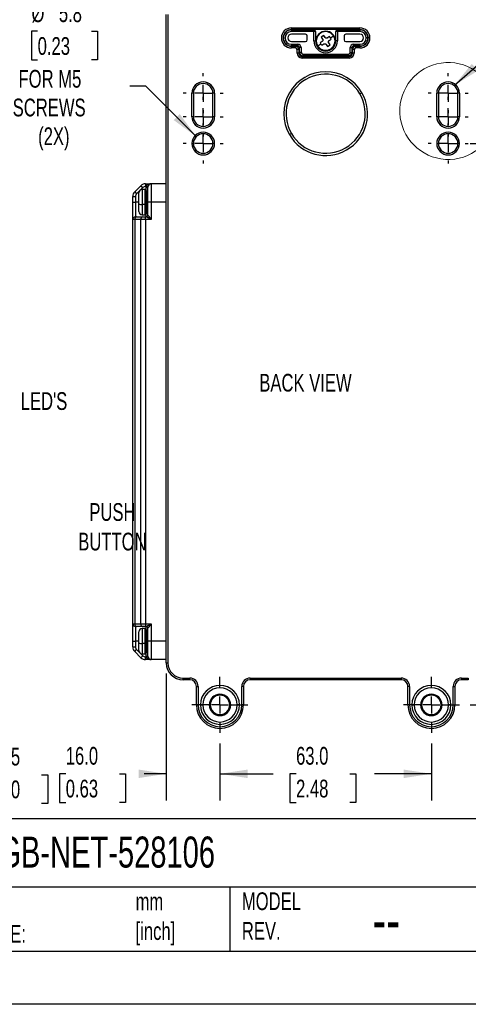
# Model space of a CAD drawing. Header units: millimetres. Extents: x 0 to 699, y 0 to 540.
# Tile 25 of 54: x 411 to 544, y 0 to 294. Entities that reach past the tile are written whole.
import ezdxf

# ---------------------------------------------------------------- set-up
doc = ezdxf.new("R2010")
doc.units = ezdxf.units.MM
doc.header["$LTSCALE"] = 2.5
doc.linetypes.add('CENTERX2', pattern=[20.32, 12.7, -2.54, 2.54, -2.54])
doc.layers.add('CENTER', color=40, linetype='CENTERX2')
doc.layers.add('DIMENSIONS', color=140, linetype='Continuous', lineweight=25)
doc.layers.add('TEXT', color=140, linetype='Continuous', lineweight=25)
doc.styles.add('SLDTEXTSTYLE0', font='TXT', dxfattribs={"width": 0.7})
doc.dimstyles.new('SLDDIMSTYLE0', dxfattribs={"dimtxt": 5.39502, "dimasz": 8.255, "dimexe": 0, "dimexo": 0.0625, "dimgap": 1.348755, "dimtad": 0, "dimtih": 1, "dimtoh": 1, "dimdec": 1, "dimrnd": 1e-09, "dimzin": 4, "dimdsep": 46, "dimtxsty": 'SLDTEXTSTYLE0', "dimsah": 1, "dimcen": 0.09, "dimadec": 0, "dimazin": 1, "dimtfac": 1, "dimtdec": 1, "dimtofl": 0, "dimtmove": 0, "dimatfit": 3, "dimfxl": 0, "dimfrac": 2, "dimtolj": 1, "dimtzin": 12, "dimarcsym": 0})
doc.dimstyles.new('SLDDIMSTYLE1', dxfattribs={"dimtxt": 5.39502, "dimasz": 8.255, "dimexe": 0, "dimexo": 0.0625, "dimgap": 1.348755, "dimtad": 0, "dimtih": 1, "dimtoh": 1, "dimdec": 1, "dimrnd": 1e-09, "dimzin": 12, "dimdsep": 46, "dimtxsty": 'SLDTEXTSTYLE0', "dimsah": 1, "dimcen": 0.09, "dimadec": 0, "dimazin": 3, "dimtfac": 1, "dimtdec": 1, "dimtofl": 0, "dimtmove": 0, "dimatfit": 3, "dimfxl": 0, "dimfrac": 2, "dimtolj": 1, "dimtzin": 12, "dimarcsym": 0})
doc.dimstyles.new('SLDDIMSTYLE2', dxfattribs={"dimtxt": 5.39502, "dimasz": 8.255, "dimexe": 0, "dimexo": 0.0625, "dimgap": 1.348755, "dimtad": 0, "dimtih": 1, "dimtoh": 1, "dimdec": 1, "dimrnd": 1e-09, "dimzin": 4, "dimdsep": 46, "dimtxsty": 'SLDTEXTSTYLE0', "dimsah": 1, "dimcen": 0.09, "dimadec": 0, "dimazin": 1, "dimtfac": 1, "dimtdec": 1, "dimtmove": 0, "dimatfit": 0, "dimfxl": 0, "dimfrac": 2, "dimtolj": 1, "dimtzin": 12, "dimarcsym": 0})
doc.dimstyles.new('SLDDIMSTYLE5', dxfattribs={"dimtxt": 5.39502, "dimasz": 8.255, "dimexe": 0, "dimexo": 0.0625, "dimgap": 1.348755, "dimtad": 0, "dimtih": 1, "dimtoh": 1, "dimdec": 1, "dimrnd": 1e-09, "dimzin": 12, "dimdsep": 46, "dimtxsty": 'SLDTEXTSTYLE0', "dimsah": 1, "dimcen": 0, "dimadec": 0, "dimazin": 3, "dimtfac": 1, "dimtdec": 1, "dimtofl": 0, "dimtmove": 0, "dimatfit": 3, "dimfxl": 0, "dimfrac": 2, "dimtolj": 1, "dimtzin": 12, "dimarcsym": 0})
doc.dimstyles.new('SLDDIMSTYLE7', dxfattribs={"dimtxt": 0.18, "dimasz": 8.255, "dimexe": 0, "dimexo": 0.0625, "dimgap": 0, "dimtad": 0, "dimtih": 1, "dimtoh": 1, "dimdec": 0, "dimrnd": 1e-09, "dimzin": 0, "dimdsep": 46, "dimtxsty": 'Standard', "dimsah": 1, "dimcen": 0.09, "dimadec": 0, "dimazin": 0, "dimtfac": 8.255, "dimtdec": 0, "dimtofl": 0, "dimtmove": 0, "dimatfit": 3, "dimfxl": 0, "dimfrac": 2, "dimtolj": 1, "dimtzin": 0, "dimarcsym": 0})

# ---------------------------------------------------------------- blocks, each defined once
blk = doc.blocks.new('_D_1')
at = {"layer": 'DIMENSIONS'}
for p, q in [((359.17, 107.08), (359.17, 60.58)), ((389.67, 102.61), (389.67, 60.58)), ((359.17, 68.52), (389.67, 68.52)), ((389.67, 68.52), (393.82, 68.52)), ((401.13, 68.52), (399.32, 68.52)), ((399.32, 68.52), (399.32, 59.95)), ((417.17, 68.52), (418.98, 68.52)), ((418.98, 68.52), (418.98, 59.95)), ((399.32, 59.95), (401.13, 59.95)), ((418.98, 59.95), (417.17, 59.95))]:
    blk.add_line(p, q, dxfattribs=at)
for points in [[(359.17, 68.52), (367.43, 67.25), (367.43, 69.79)], [(389.67, 68.52), (381.42, 69.79), (381.42, 67.25)]]:
    blk.add_solid(points, dxfattribs=at)
at = {"layer": 'DIMENSIONS', "char_height": 5.292, "attachment_point": 1, "style": 'SLDTEXTSTYLE0'}
for s, insert in [('30.5', (401.13, 76.55)), ('1.20', (401.13, 66.77))]:
    blk.add_mtext(s, dxfattribs=dict(at, insert=insert))
blk = doc.blocks.new('_D_20')
at = {"layer": 'DIMENSIONS'}
for p, q in [((415.98, 290.34), (414.17, 290.34)), ((414.17, 290.34), (414.17, 281.76)), ((432.01, 290.34), (433.82, 290.34)), ((433.82, 290.34), (433.82, 281.76)), ((414.17, 281.76), (415.98, 281.76)), ((433.82, 281.76), (432.01, 281.76)), ((448.23, 273.93), (443.42, 273.93)), ((463.26, 258.89), (448.23, 273.93))]:
    blk.add_line(p, q, dxfattribs=at)
blk.add_solid([(463.26, 258.89), (458.33, 265.63), (456.53, 263.83)], dxfattribs=at)
at = {"layer": 'DIMENSIONS', "char_height": 5.292, "attachment_point": 1, "style": 'SLDTEXTSTYLE0'}
for s, insert in [('%%c', (414.15, 298.36)), ('5.8', (422.3, 298.36)), ('0.23', (415.98, 288.58)), ('FOR M5', (410.28, 278.8)), ('SCREWS', (408.54, 270.23)), ('(2X)', (416.13, 261.65))]:
    blk.add_mtext(s, dxfattribs=dict(at, insert=insert))
blk = doc.blocks.new('_D_21')
at = {"layer": 'DIMENSIONS'}
for p, q in [((470.31, 77.81), (470.31, 60.84)), ((533.31, 77.81), (533.31, 60.84)), ((470.31, 68.78), (485.68, 68.78)), ((492.99, 68.78), (491.18, 68.78)), ((491.18, 68.78), (491.18, 60.2)), ((509.02, 68.78), (510.83, 68.78)), ((510.83, 68.78), (510.83, 60.2)), ((533.31, 68.78), (516.33, 68.78)), ((491.18, 60.2), (492.99, 60.2)), ((510.83, 60.2), (509.02, 60.2))]:
    blk.add_line(p, q, dxfattribs=at)
for points in [[(470.31, 68.78), (478.57, 67.51), (478.57, 70.05)], [(533.31, 68.78), (525.06, 70.05), (525.06, 67.51)]]:
    blk.add_solid(points, dxfattribs=at)
at = {"layer": 'DIMENSIONS', "char_height": 5.292, "attachment_point": 1, "style": 'SLDTEXTSTYLE0'}
for s, insert in [('63.0', (492.99, 76.8)), ('2.48', (492.99, 67.02))]:
    blk.add_mtext(s, dxfattribs=dict(at, insert=insert))
blk = doc.blocks.new('_D_22')
at = {"layer": 'DIMENSIONS'}
for p, q in [((454.31, 98.67), (454.31, 60.84)), ((470.31, 77.81), (470.31, 60.84)), ((424.35, 68.78), (422.54, 68.78)), ((422.54, 68.78), (422.54, 60.2)), ((440.38, 68.78), (442.19, 68.78)), ((442.19, 68.78), (442.19, 60.2)), ((454.31, 68.78), (447.69, 68.78)), ((470.31, 68.78), (486.19, 68.78)), ((422.54, 60.2), (424.35, 60.2)), ((442.19, 60.2), (440.38, 60.2))]:
    blk.add_line(p, q, dxfattribs=at)
for points in [[(454.31, 68.78), (446.06, 70.05), (446.06, 67.51)], [(470.31, 68.78), (478.57, 67.51), (478.57, 70.05)]]:
    blk.add_solid(points, dxfattribs=at)
at = {"layer": 'DIMENSIONS', "char_height": 5.292, "attachment_point": 1, "style": 'SLDTEXTSTYLE0'}
for s, insert in [('16.0', (424.35, 76.8)), ('0.63', (424.35, 67.02))]:
    blk.add_mtext(s, dxfattribs=dict(at, insert=insert))
blk = doc.blocks.new('_D_24')
at = {"layer": 'DIMENSIONS'}
for p, q in [((544.89, 256.84), (594.63, 256.84)), ((586.7, 256.84), (586.7, 184.62)), ((578.68, 174.84), (576.87, 174.84)), ((576.87, 174.84), (576.87, 166.27)), ((594.71, 174.84), (596.52, 174.84)), ((596.52, 174.84), (596.52, 166.27)), ((576.87, 166.27), (578.68, 166.27)), ((586.7, 89.34), (586.7, 165.06)), ((596.52, 166.27), (594.71, 166.27)), ((544.84, 89.34), (594.63, 89.34))]:
    blk.add_line(p, q, dxfattribs=at)
for points in [[(586.7, 256.84), (585.43, 248.59), (587.97, 248.59)], [(586.7, 89.34), (587.97, 97.6), (585.43, 97.6)]]:
    blk.add_solid(points, dxfattribs=at)
at = {"layer": 'DIMENSIONS', "char_height": 5.292, "attachment_point": 1, "style": 'SLDTEXTSTYLE0'}
for s, insert in [('167.5', (576.44, 182.87)), ('6.59', (578.68, 173.09))]:
    blk.add_mtext(s, dxfattribs=dict(at, insert=insert))
blk = doc.blocks.new('SW_CENTERMARKSYMBOL_10')
at = {"layer": 'CENTER', "color": 0}
for p, q in [((0, 5.08), (0, 5.94)), ((-5.08, 0), (-5.94, 0)), ((0, 0), (-2.54, 0)), ((0, 0), (0, 2.54)), ((0, 0), (0, -2.54)), ((0, 0), (2.54, 0)), ((5.08, 0), (5.94, 0)), ((0, -5.08), (0, -5.94))]:
    blk.add_line(p, q, dxfattribs=at)
blk = doc.blocks.new('SW_CENTERMARKSYMBOL_11')
at = {"layer": 'CENTER', "color": 0}
for p, q in [((0, 5.08), (0, 5.94)), ((-5.08, 0), (-5.94, 0)), ((0, 0), (-2.54, 0)), ((0, 0), (0, 2.54)), ((0, 0), (0, -2.54)), ((0, 0), (2.54, 0)), ((5.08, 0), (5.94, 0)), ((0, -5.08), (0, -5.94))]:
    blk.add_line(p, q, dxfattribs=at)
blk = doc.blocks.new('SW_CENTERMARKSYMBOL_12')
at = {"layer": 'CENTER', "color": 0}
for p, q in [((0, 5.08), (0, 5.94)), ((-5.08, 0), (-5.94, 0)), ((0, 0), (-2.54, 0)), ((0, 0), (0, 2.54)), ((0, 0), (0, -2.54)), ((0, 0), (2.54, 0)), ((5.08, 0), (5.94, 0)), ((0, -5.08), (0, -5.94))]:
    blk.add_line(p, q, dxfattribs=at)
blk = doc.blocks.new('SW_CENTERMARKSYMBOL_13')
at = {"layer": 'CENTER', "color": 0}
for p, q in [((0, 5.08), (0, 5.94)), ((-5.08, 0), (-5.94, 0)), ((0, 0), (-2.54, 0)), ((0, 0), (0, 2.54)), ((0, 0), (0, -2.54)), ((0, 0), (2.54, 0)), ((5.08, 0), (5.94, 0)), ((0, -5.08), (0, -5.94))]:
    blk.add_line(p, q, dxfattribs=at)
blk = doc.blocks.new('SW_CENTERMARKSYMBOL_14')
at = {"layer": 'CENTER', "color": 0}
for p, q in [((0, 5.08), (0, 5.94)), ((-5.08, 0), (-5.94, 0)), ((0, 0), (-2.54, 0)), ((0, 0), (0, 2.54)), ((0, 0), (0, -2.54)), ((0, 0), (2.54, 0)), ((5.08, 0), (5.94, 0)), ((0, -5.08), (0, -5.94))]:
    blk.add_line(p, q, dxfattribs=at)
blk = doc.blocks.new('SW_CENTERMARKSYMBOL_15')
at = {"layer": 'CENTER', "color": 0}
for p, q in [((0, 5.08), (0, 5.94)), ((-5.08, 0), (-5.94, 0)), ((0, 0), (-2.54, 0)), ((0, 0), (0, 2.54)), ((0, 0), (0, -2.54)), ((0, 0), (2.54, 0)), ((5.08, 0), (5.94, 0)), ((0, -5.08), (0, -5.94))]:
    blk.add_line(p, q, dxfattribs=at)
blk = doc.blocks.new('SW_CENTERMARKSYMBOL_16')
at = {"layer": 'CENTER', "color": 0}
for p, q in [((0, 5.08), (0, 8.35)), ((-5.08, 0), (-8.35, 0)), ((0, 0), (-2.54, 0)), ((0, 0), (0, 2.54)), ((0, 0), (0, -2.54)), ((0, 0), (2.54, 0)), ((5.08, 0), (8.35, 0)), ((0, -5.08), (0, -8.35))]:
    blk.add_line(p, q, dxfattribs=at)
blk = doc.blocks.new('SW_CENTERMARKSYMBOL_17')
at = {"layer": 'CENTER', "color": 0}
for p, q in [((0, 5.08), (0, 8.35)), ((-5.08, 0), (-8.35, 0)), ((0, 0), (-2.54, 0)), ((0, 0), (0, 2.54)), ((0, 0), (0, -2.54)), ((0, 0), (2.54, 0)), ((5.08, 0), (8.35, 0)), ((0, -5.08), (0, -8.35))]:
    blk.add_line(p, q, dxfattribs=at)

msp = doc.modelspace()

# ---------------------------------------------------------------- linework, layer by layer
for p, q in [((454.314991, 101.842399), (454.314991, 295.342399)), ((454.814991, 295.342399), (454.814991, 101.842399)), ((491.614991, 291.342399), (512.014991, 291.342399)), ((491.614991, 290.842399), (491.614991, 291.342399)), ((512.014991, 290.842399), (491.614991, 290.842399)), ((512.014991, 290.842399), (512.014991, 291.342399)), ((491.614991, 290.242399), (491.614991, 290.742399)), ((491.614991, 290.742399), (498.314991, 290.742399)), ((498.314991, 290.242399), (491.614991, 290.242399)), ((495.814991, 289.442399), (491.614991, 289.442399)), ((496.314991, 287.742399), (496.314991, 288.942399)), ((498.314991, 290.742399), (498.314991, 290.242399)), ((498.314991, 287.442399), (498.314991, 290.242399)), ((498.814991, 290.242399), (498.314991, 290.242399)), ((498.814991, 290.242399), (498.814991, 287.442399)), ((500.290273, 289.776178), (500.228853, 289.870189)), ((501.261912, 289.111711), (500.50846, 288.619461)), ((500.50846, 288.619461), (500.918668, 287.991585)), ((501.67212, 288.483834), (501.261912, 289.111711)), ((502.992053, 288.74893), (502.364177, 288.338722)), ((502.856426, 287.58527), (503.484303, 287.995478)), ((503.238178, 288.372204), (502.992053, 288.74893)), ((503.238178, 288.372204), (504.14877, 288.967117)), ((503.484303, 287.995478), (503.238178, 288.372204)), ((504.814991, 287.442399), (504.814991, 290.242399)), ((505.314991, 290.242399), (504.814991, 290.242399)), ((505.314991, 290.742399), (512.014991, 290.742399)), ((505.314991, 290.742399), (505.314991, 290.242399)), ((505.314991, 290.242399), (505.314991, 287.442399)), ((512.014991, 290.242399), (505.314991, 290.242399)), ((507.314991, 288.942399), (507.314991, 287.742399)), ((512.014991, 289.442399), (507.814991, 289.442399)), ((512.014991, 290.742399), (512.014991, 290.242399)), ((514.414991, 288.342399), (513.914991, 288.342399)), ((515.014991, 288.342399), (514.514991, 288.342399)), ((491.614991, 287.242399), (495.814991, 287.242399)), ((491.614991, 286.442399), (493.514991, 286.442399)), ((491.614991, 286.442399), (491.614991, 285.942399)), ((493.514991, 285.942399), (491.614991, 285.942399)), ((491.614991, 285.842399), (491.614991, 285.342399)), ((491.614991, 285.842399), (492.814991, 285.842399)), ((492.814991, 285.342399), (491.614991, 285.342399)), ((492.814991, 285.842399), (492.814991, 285.342399)), ((493.514991, 286.442399), (493.514991, 285.942399)), ((494.514991, 285.442399), (494.014991, 285.442399)), ((494.014991, 284.042399), (494.014991, 285.442399)), ((494.514991, 285.442399), (494.514991, 284.042399)), ((498.314991, 287.442399), (498.814991, 287.442399)), ((500.391803, 286.512594), (499.481212, 285.917681)), ((500.773555, 287.299528), (500.145678, 286.88932)), ((500.145678, 286.88932), (500.391803, 286.512594)), ((500.391803, 286.512594), (500.637928, 286.135868)), ((500.637928, 286.135868), (501.265805, 286.546076)), ((501.957862, 286.400963), (502.36807, 285.773086)), ((502.36807, 285.773086), (503.121522, 286.265336)), ((503.121522, 286.265336), (502.711314, 286.893213)), ((503.339709, 285.10862), (503.401129, 285.014608)), ((505.314991, 287.442399), (504.814991, 287.442399)), ((507.814991, 287.242399), (512.014991, 287.242399)), ((509.114991, 284.042399), (509.114991, 285.442399)), ((509.114991, 285.442399), (509.614991, 285.442399)), ((509.614991, 285.442399), (509.614991, 284.042399)), ((510.114991, 286.442399), (512.014991, 286.442399)), ((510.114991, 286.442399), (510.114991, 285.942399)), ((512.014991, 285.942399), (510.114991, 285.942399)), ((510.814991, 285.342399), (510.814991, 285.842399)), ((510.814991, 285.842399), (512.014991, 285.842399)), ((512.014991, 285.342399), (510.814991, 285.342399)), ((512.014991, 285.942399), (512.014991, 286.442399)), ((512.014991, 285.342399), (512.014991, 285.842399)), ((493.314991, 283.842399), (493.314991, 284.842399)), ((493.814991, 284.842399), (493.314991, 284.842399)), ((493.814991, 283.842399), (493.314991, 283.842399)), ((493.814991, 284.842399), (493.814991, 283.842399)), ((494.514991, 284.042399), (494.014991, 284.042399)), ((494.814991, 282.342399), (494.814991, 282.842399)), ((494.814991, 282.842399), (508.814991, 282.842399)), ((508.814991, 282.342399), (494.814991, 282.342399)), ((495.014991, 283.542399), (508.614991, 283.542399)), ((495.014991, 283.542399), (495.014991, 283.042399)), ((508.614991, 283.042399), (495.014991, 283.042399)), ((508.614991, 283.542399), (508.614991, 283.042399)), ((508.814991, 282.342399), (508.814991, 282.842399)), ((509.114991, 284.042399), (509.614991, 284.042399)), ((509.814991, 283.842399), (509.814991, 284.842399)), ((510.314991, 284.842399), (509.814991, 284.842399)), ((510.314991, 283.842399), (509.814991, 283.842399)), ((510.314991, 284.842399), (510.314991, 283.842399)), ((461.914991, 264.842399), (461.914991, 271.842399)), ((462.414991, 271.842399), (461.914991, 271.842399)), ((462.414991, 271.842399), (462.414991, 264.842399)), ((468.714991, 271.842399), (468.214991, 271.842399)), ((468.214991, 264.842399), (468.214991, 271.842399)), ((468.714991, 271.842399), (468.714991, 264.842399)), ((512.029241, 271.639599), (512.640308, 271.992399)), ((534.914991, 264.842399), (534.914991, 271.842399)), ((535.414991, 271.842399), (534.914991, 271.842399)), ((535.414991, 271.842399), (535.414991, 264.842399)), ((541.714991, 271.842399), (541.214991, 271.842399)), ((541.214991, 264.842399), (541.214991, 271.842399)), ((541.714991, 271.842399), (541.714991, 264.842399)), ((462.414991, 264.842399), (461.914991, 264.842399)), ((468.714991, 264.842399), (468.214991, 264.842399)), ((535.414991, 264.842399), (534.914991, 264.842399)), ((541.714991, 264.842399), (541.214991, 264.842399)), ((491.600741, 259.845199), (490.989673, 259.492399)), ((461.914991, 256.842399), (462.414991, 256.842399)), ((468.714991, 256.842399), (468.214991, 256.842399)), ((534.914991, 256.842399), (535.414991, 256.842399)), ((541.714991, 256.842399), (541.214991, 256.842399)), ((444.900777, 242.428185), (446.729204, 244.256612)), ((446.729204, 244.256612), (447.29489, 243.690927)), ((448.143418, 244.842399), (448.143418, 244.042399)), ((448.143418, 244.842399), (449.814991, 244.842399)), ((448.328384, 244.042399), (448.143418, 244.042399)), ((448.314991, 243.842399), (448.814991, 243.842399)), ((448.314991, 242.842399), (448.314991, 243.842399)), ((448.328384, 244.042399), (448.823919, 243.975732)), ((448.814991, 239.342399), (448.814991, 243.842399)), ((449.814991, 244.842399), (449.814991, 239.342399)), ((454.314991, 244.842399), (449.814991, 244.842399)), ((444.314991, 241.013972), (445.114991, 241.013972)), ((444.314991, 239.342399), (444.314991, 241.013972)), ((444.900777, 242.428185), (445.466463, 241.8625)), ((445.114991, 241.013972), (445.114991, 239.342399)), ((446.252593, 242.64863), (445.466463, 241.8625)), ((446.114991, 238.847881), (446.114991, 242.142399)), ((447.29489, 243.690927), (446.608759, 243.004796)), ((448.014991, 243.142399), (447.114991, 243.142399)), ((447.114991, 243.142399), (447.114991, 238.671268)), ((448.014991, 238.671268), (448.014991, 243.142399)), ((448.314991, 242.842399), (448.314991, 238.724252)), ((448.614991, 242.592399), (448.514991, 242.592399)), ((448.514991, 242.592399), (448.514991, 239.342399)), ((448.614991, 239.342399), (448.614991, 242.592399)), ((444.314991, 239.342399), (445.114991, 239.342399)), ((444.314991, 234.142399), (444.314991, 239.342399)), ((445.114991, 239.342399), (445.114991, 234.942399)), ((446.114991, 239.342399), (445.114991, 239.342399)), ((446.109696, 240.252661), (446.114991, 240.252661)), ((446.114991, 238.432136), (446.109696, 238.432136)), ((446.114991, 236.542399), (446.114991, 238.847881)), ((448.014991, 238.671268), (447.114991, 238.671268)), ((447.114991, 238.671268), (447.114991, 235.542399)), ((448.014991, 235.542399), (448.014991, 238.671268)), ((448.514991, 239.342399), (448.314991, 239.342399)), ((448.314991, 238.724252), (448.314991, 235.842399)), ((448.514991, 239.342399), (448.614991, 239.342399)), ((448.514991, 239.342399), (448.514991, 236.092399)), ((448.614991, 239.342399), (448.814991, 239.342399)), ((448.614991, 236.092399), (448.614991, 239.342399)), ((448.814991, 235.442399), (448.814991, 239.342399)), ((449.814991, 239.342399), (448.814991, 239.342399)), ((449.814991, 239.342399), (449.814991, 234.142399)), ((454.314991, 239.342399), (449.814991, 239.342399)), ((447.114991, 235.542399), (448.014991, 235.542399)), ((448.314991, 234.942399), (448.314991, 235.842399)), ((448.514991, 236.092399), (448.614991, 236.092399)), ((448.814991, 235.442399), (448.823919, 235.442399)), ((444.900777, 234.142399), (444.314991, 234.142399)), ((444.314991, 113.542399), (444.314991, 234.142399)), ((446.729204, 234.142399), (444.900777, 234.142399)), ((444.900777, 234.142399), (444.900777, 113.542399)), ((445.114991, 234.942399), (445.466463, 234.942399)), ((445.466463, 234.942399), (447.29489, 234.942399)), ((448.143418, 234.142399), (446.729204, 234.142399)), ((446.729204, 113.542399), (446.729204, 234.142399)), ((447.29489, 234.942399), (448.143418, 234.942399)), ((448.143418, 234.142399), (448.143418, 234.942399)), ((448.143418, 234.942399), (448.328384, 234.942399)), ((449.814991, 234.142399), (448.143418, 234.142399)), ((448.143418, 234.142399), (448.143418, 113.542399)), ((444.314991, 113.542399), (444.900777, 113.542399)), ((444.314991, 108.342399), (444.314991, 113.542399)), ((444.900777, 113.542399), (446.729204, 113.542399)), ((445.466463, 112.742399), (445.114991, 112.742399)), ((445.114991, 112.742399), (445.114991, 108.342399)), ((447.29489, 112.742399), (445.466463, 112.742399)), ((446.729204, 113.542399), (448.143418, 113.542399)), ((448.014991, 112.142399), (447.114991, 112.142399)), ((447.114991, 112.142399), (447.114991, 107.671268)), ((448.143418, 112.742399), (447.29489, 112.742399)), ((448.014991, 107.671268), (448.014991, 112.142399)), ((448.143418, 113.542399), (449.814991, 113.542399)), ((448.143418, 113.542399), (448.143418, 112.742399)), ((448.328384, 112.742399), (448.143418, 112.742399)), ((448.314991, 111.842399), (448.314991, 112.742399)), ((448.314991, 111.842399), (448.314991, 107.724252)), ((448.814991, 108.342399), (448.814991, 112.242399)), ((448.823919, 112.242399), (448.814991, 112.242399)), ((449.814991, 113.542399), (449.814991, 108.342399)), ((446.109696, 109.252661), (446.114991, 109.252661)), ((446.114991, 107.847881), (446.114991, 111.142399)), ((448.614991, 111.592399), (448.514991, 111.592399)), ((448.514991, 111.592399), (448.514991, 108.342399)), ((448.614991, 108.342399), (448.614991, 111.592399)), ((444.314991, 108.342399), (445.114991, 108.342399)), ((444.314991, 106.670826), (444.314991, 108.342399)), ((444.314991, 106.670826), (445.114991, 106.670826)), ((444.900777, 105.256612), (445.466463, 105.822298)), ((445.114991, 108.342399), (445.114991, 106.670826)), ((446.114991, 108.342399), (445.114991, 108.342399)), ((445.466463, 105.822298), (446.252593, 105.036167)), ((446.114991, 107.432136), (446.109696, 107.432136)), ((446.114991, 105.542399), (446.114991, 107.847881)), ((448.014991, 107.671268), (447.114991, 107.671268)), ((447.114991, 107.671268), (447.114991, 104.542399)), ((448.014991, 104.542399), (448.014991, 107.671268)), ((448.514991, 108.342399), (448.314991, 108.342399)), ((448.314991, 107.724252), (448.314991, 104.842399)), ((448.514991, 108.342399), (448.614991, 108.342399)), ((448.514991, 108.342399), (448.514991, 105.092399)), ((448.814991, 108.342399), (448.614991, 108.342399)), ((448.614991, 105.092399), (448.614991, 108.342399)), ((449.814991, 108.342399), (448.814991, 108.342399)), ((448.814991, 103.842399), (448.814991, 108.342399)), ((454.314991, 108.342399), (449.814991, 108.342399)), ((449.814991, 108.342399), (449.814991, 102.842399)), ((446.729204, 103.428185), (444.900777, 105.256612)), ((446.608759, 104.680001), (447.29489, 103.993871)), ((446.729204, 103.428185), (447.29489, 103.993871)), ((447.114991, 104.542399), (448.014991, 104.542399)), ((448.143418, 102.842399), (448.143418, 103.642399)), ((448.143418, 103.642399), (448.328384, 103.642399)), ((449.814991, 102.842399), (448.143418, 102.842399)), ((448.314991, 103.842399), (448.314991, 104.842399)), ((448.314991, 103.842399), (448.814991, 103.842399)), ((448.328384, 103.642399), (448.823919, 103.709065)), ((448.514991, 105.092399), (448.614991, 105.092399)), ((454.314991, 102.842399), (449.814991, 102.842399)), ((454.314991, 101.842399), (454.814991, 101.842399)), ((459.314991, 97.342399), (461.314991, 97.342399)), ((459.314991, 96.842399), (459.314991, 97.342399)), ((461.314991, 96.842399), (461.314991, 97.342399)), ((479.314991, 97.342399), (524.314991, 97.342399)), ((479.314991, 97.342399), (479.314991, 96.842399)), ((524.314991, 97.342399), (524.314991, 96.842399)), ((542.314991, 97.342399), (544.314991, 97.342399)), ((542.314991, 97.342399), (542.314991, 96.842399)), ((544.314991, 97.342399), (544.314991, 96.842399)), ((461.314991, 96.842399), (459.314991, 96.842399)), ((463.314991, 94.842399), (463.814991, 94.842399)), ((463.314991, 89.342399), (463.314991, 94.842399)), ((463.814991, 94.842399), (463.814991, 89.342399)), ((476.814991, 89.342399), (476.814991, 94.842399)), ((477.314991, 94.842399), (476.814991, 94.842399)), ((477.314991, 94.842399), (477.314991, 89.342399)), ((524.314991, 96.842399), (479.314991, 96.842399)), ((526.314991, 89.342399), (526.314991, 94.842399)), ((526.814991, 94.842399), (526.314991, 94.842399)), ((526.814991, 94.842399), (526.814991, 89.342399)), ((539.814991, 89.342399), (539.814991, 94.842399)), ((539.814991, 94.842399), (540.314991, 94.842399)), ((540.314991, 94.842399), (540.314991, 89.342399)), ((544.314991, 96.842399), (542.314991, 96.842399)), ((463.314991, 89.342399), (463.814991, 89.342399)), ((464.500777, 89.342399), (465.207884, 89.342399)), ((467.122098, 89.342399), (465.207884, 89.342399)), ((467.414991, 89.342399), (467.122098, 89.342399)), ((473.214991, 89.342399), (473.507884, 89.342399)), ((473.507884, 89.342399), (475.422098, 89.342399)), ((476.129204, 89.342399), (475.422098, 89.342399)), ((477.314991, 89.342399), (476.814991, 89.342399)), ((526.814991, 89.342399), (526.314991, 89.342399)), ((527.500777, 89.342399), (528.207884, 89.342399)), ((530.122098, 89.342399), (528.207884, 89.342399)), ((530.414991, 89.342399), (530.122098, 89.342399)), ((536.214991, 89.342399), (536.507884, 89.342399)), ((536.507884, 89.342399), (538.422098, 89.342399)), ((539.129204, 89.342399), (538.422098, 89.342399)), ((539.814991, 89.342399), (540.314991, 89.342399))]:
    msp.add_line(p, q)
at = {"color": 7, "linetype": 'Continuous'}
msp.add_line((698.506175, 0.006685), (0.006175, 0.006685), dxfattribs=at)
for centre, radius, start, end in [((491.614991, 288.342399), 3, 90, 270), ((491.614991, 288.342399), 2.5, 90, 180), ((512.014991, 288.342399), 3, 0, 90), ((512.014991, 288.342399), 2.5, 0, 90), ((491.614991, 288.342399), 2.5, 180, 270), ((491.614991, 288.342399), 2.4, 90, 180), ((491.614991, 288.342399), 2.4, 180, 270), ((491.614991, 288.342399), 1.9, 90, 270), ((491.614991, 288.342399), 1.1, 90, 180), ((491.614991, 288.342399), 1.1, 180, 270), ((495.814991, 288.942399), 0.5, 0, 90), ((498.314991, 290.242399), 0.5, 0, 90), ((501.814991, 287.442399), 2.9, 123.15761964, 303.15761964), ((501.814991, 287.442399), 2.787703, 123.15761964, 213.15761964), ((501.814991, 287.442399), 2.9, 303.15761964, 123.15761964), ((501.814991, 287.442399), 2.787703, 33.15761964, 123.15761964), ((501.814991, 287.442399), 2.787703, 303.15761964, 33.15761964), ((505.314991, 290.242399), 0.5, 90, 180), ((507.814991, 288.942399), 0.5, 90, 180), ((512.014991, 288.342399), 2.4, 0, 90), ((512.014991, 288.342399), 1.9, 360, 90), ((512.014991, 288.342399), 1.1, 0, 90), ((512.014991, 288.342399), 1.9, 270, 360), ((512.014991, 288.342399), 1.1, 270, 0), ((512.014991, 288.342399), 2.4, 270, 0), ((512.014991, 288.342399), 3, 270, 0), ((512.014991, 288.342399), 2.5, 270, 0), ((492.814991, 284.842399), 1, 0, 90), ((492.814991, 284.842399), 0.5, 0, 90), ((493.514991, 285.442399), 1, 0, 90), ((493.514991, 285.442399), 0.5, 0, 90), ((495.814991, 287.742399), 0.5, 270, 0), ((501.814991, 287.442399), 3.5, 180, 0), ((501.814991, 287.442399), 3, 180, 0), ((501.814991, 287.442399), 2.787703, 213.15761964, 303.15761964), ((507.814991, 287.742399), 0.5, 180, 270), ((510.114991, 285.442399), 1, 90, 180), ((510.114991, 285.442399), 0.5, 90, 180), ((510.814991, 284.842399), 1, 90, 180), ((510.814991, 284.842399), 0.5, 90, 180), ((494.814991, 283.842399), 1.5, 180, 270), ((494.814991, 283.842399), 1, 180, 270), ((495.014991, 284.042399), 1, 180, 270), ((495.014991, 284.042399), 0.5, 180, 270), ((508.614991, 284.042399), 0.5, 270, 0), ((508.614991, 284.042399), 1, 270, 0), ((508.814991, 283.842399), 1.5, 270, 0), ((508.814991, 283.842399), 1, 270, 0), ((501.814991, 265.742399), 12.5, 30, 210), ((501.814991, 265.742399), 11.7944, 30, 120), ((465.314991, 271.842399), 3.4, 0, 180), ((465.314991, 271.842399), 2.9, 0, 180), ((501.814991, 265.742399), 11.7944, 120, 210), ((538.314991, 271.842399), 3.4, 0, 180), ((538.314991, 271.842399), 2.9, 0, 180), ((501.814991, 265.742399), 12.5, 210, 30), ((501.814991, 265.742399), 11.7944, 300, 30), ((465.314991, 264.842399), 3.4, 180, 0), ((465.314991, 264.842399), 2.9, 180, 0), ((538.314991, 264.842399), 3.4, 180, 0), ((538.314991, 264.842399), 2.9, 180, 0), ((465.314991, 256.842399), 3.4, 0, 180), ((465.314991, 256.842399), 2.9, 0, 180), ((501.814991, 265.742399), 11.7944, 210, 300), ((538.314991, 256.842399), 3.4, 0, 180), ((538.314991, 256.842399), 2.9, 0, 180), ((465.314991, 256.842399), 3.4, 180, 0), ((465.314991, 256.842399), 2.9, 180, 0), ((538.314991, 256.842399), 3.4, 180, 0), ((538.314991, 256.842399), 2.9, 180, 0), ((448.143418, 242.842399), 2, 90, 135), ((448.143418, 242.842399), 1.2, 90, 135), ((449.814991, 243.842399), 1.5, 172.33774434, 180), ((449.814991, 243.842399), 1, 90, 180), ((446.314991, 241.013972), 2, 135, 180), ((446.314991, 241.013972), 1.2, 135, 180), ((447.114991, 242.142399), 1, 90, 180), ((448.014991, 242.842399), 0.3, 0, 90), ((448.514991, 242.392399), 0.2, 90, 180), ((448.614991, 242.792399), 0.2, 270, 0), ((446.872789, 240.219249), 1.566815, 241.07559724, 278.89257609), ((448.087651, 239.135662), 0.470044, 261.10742391, 298.92440276), ((447.114991, 236.542399), 1, 180, 270), ((448.014991, 235.842399), 0.3, 270, 0), ((448.514991, 236.292399), 0.2, 180, 270), ((448.314991, 235.442399), 0.5, 270, 0), ((448.326142, 235.440177), 0.497783, 270.2580874, 0.25578298), ((448.614991, 235.892399), 0.2, 0, 90), ((445.114991, 234.142399), 0.8, 90, 180), ((445.607884, 234.242399), 0.714143, 101.42175366, 188.04946698), ((447.436311, 234.242399), 0.714143, 101.42175366, 188.04946698), ((445.114991, 113.542399), 0.8, 180, 270), ((445.607884, 113.442399), 0.714143, 171.95053302, 258.57824634), ((447.114991, 111.142399), 1, 90, 180), ((447.436311, 113.442399), 0.714143, 171.95053302, 258.57824634), ((448.014991, 111.842399), 0.3, 0, 90), ((448.314991, 112.242399), 0.5, 0, 90), ((448.326142, 112.244621), 0.497783, 359.74421702, 89.7419126), ((448.614991, 111.792399), 0.2, 270, 0), ((448.514991, 111.392399), 0.2, 90, 180), ((446.314991, 106.670826), 2, 180, 225), ((446.314991, 106.670826), 1.2, 180, 225), ((446.872789, 109.219249), 1.566815, 241.07559724, 278.89257609), ((448.087651, 108.135662), 0.470044, 261.10742391, 298.92440276), ((447.114991, 105.542399), 1, 180, 270), ((448.143418, 104.842399), 2, 225, 270), ((448.143418, 104.842399), 1.2, 225, 270), ((448.014991, 104.842399), 0.3, 270, 0), ((448.514991, 105.292399), 0.2, 180, 270), ((449.814991, 103.842399), 1.5, 180, 187.66225566), ((448.614991, 104.892399), 0.2, 0, 90), ((449.814991, 103.842399), 1, 180, 270), ((459.314991, 101.842399), 5, 180, 270), ((459.314991, 101.842399), 4.5, 180, 270), ((461.314991, 94.842399), 2.5, 0, 90), ((479.314991, 94.842399), 2.5, 90, 180), ((524.314991, 94.842399), 2.5, 0, 90), ((542.314991, 94.842399), 2.5, 90, 180), ((461.314991, 94.842399), 2, 0, 90), ((470.314991, 89.342399), 5.814214, 0, 180), ((470.314991, 89.342399), 5.107107, 0, 180), ((479.314991, 94.842399), 2, 90, 180), ((524.314991, 94.842399), 2, 0, 90), ((533.314991, 89.342399), 5.814214, 0, 180), ((533.314991, 89.342399), 5.107107, 0, 180), ((542.314991, 94.842399), 2, 90, 180), ((470.314991, 89.342399), 3.192893, 0, 180), ((470.314991, 89.342399), 2.9, 0, 180), ((533.314991, 89.342399), 3.192893, 0, 180), ((533.314991, 89.342399), 2.9, 0, 180), ((470.314991, 89.342399), 7, 180, 0), ((470.314991, 89.342399), 6.5, 180, 0), ((470.314991, 89.342399), 5.814214, 180, 0), ((470.314991, 89.342399), 5.107107, 180, 0), ((470.314991, 89.342399), 3.192893, 180, 0), ((470.314991, 89.342399), 2.9, 180, 0), ((533.314991, 89.342399), 7, 180, 0), ((533.314991, 89.342399), 6.5, 180, 0), ((533.314991, 89.342399), 5.814214, 180, 0), ((533.314991, 89.342399), 5.107107, 180, 0), ((533.314991, 89.342399), 3.192893, 180, 0), ((533.314991, 89.342399), 2.9, 180, 0)]:
    msp.add_arc(centre, radius, start, end)
at = {"color": 7, "linetype": 'Continuous', "lineweight": 18}
msp.add_arc((538.365569, 266.549053), 14.456569, 14.09584862, 350.89765667, dxfattribs=at)
for points, knots in [([(500.918668, 287.991585), (500.930355, 287.972061), (500.953502, 287.933395), (500.977742, 287.870499), (500.993711, 287.806358), (501.000903, 287.741734), (500.999791, 287.677886), (500.987762, 287.594392), (500.952326, 287.492882), (500.879731, 287.381376), (500.809405, 287.327164), (500.773555, 287.299528)], [0, 0, 0, 0, 0.0874870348, 0.1732660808, 0.2573848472, 0.3398939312, 0.4208469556, 0.5003007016, 0.6605108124, 0.8269382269, 1, 1, 1, 1]), ([(502.364177, 288.338722), (502.344653, 288.327034), (502.305987, 288.303887), (502.243091, 288.279647), (502.17895, 288.263679), (502.114326, 288.256487), (502.050478, 288.257598), (501.966984, 288.269627), (501.865474, 288.305063), (501.753968, 288.377658), (501.699756, 288.447984), (501.67212, 288.483834)], [0, 0, 0, 0, 0.0874870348, 0.1732660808, 0.2573848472, 0.3398939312, 0.4208469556, 0.5003007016, 0.6605108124, 0.8269382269, 1, 1, 1, 1]), ([(501.265805, 286.546076), (501.285328, 286.557763), (501.323994, 286.58091), (501.38689, 286.60515), (501.451031, 286.621119), (501.515655, 286.628311), (501.579504, 286.627199), (501.662998, 286.61517), (501.764508, 286.579734), (501.876013, 286.507139), (501.930226, 286.436813), (501.957862, 286.400963)], [0, 0, 0, 0, 0.0874870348, 0.1732660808, 0.2573848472, 0.3398939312, 0.4208469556, 0.5003007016, 0.6605108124, 0.8269382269, 1, 1, 1, 1]), ([(502.711314, 286.893213), (502.699626, 286.912736), (502.67648, 286.951402), (502.652239, 287.014298), (502.636271, 287.078439), (502.629079, 287.143063), (502.63019, 287.206911), (502.642219, 287.290406), (502.677655, 287.391916), (502.75025, 287.503421), (502.820576, 287.557634), (502.856426, 287.58527)], [0, 0, 0, 0, 0.0874870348, 0.1732660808, 0.2573848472, 0.3398939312, 0.4208469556, 0.5003007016, 0.6605108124, 0.8269382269, 1, 1, 1, 1]), ([(448.328384, 244.042399), (448.333413, 244.062391), (448.343661, 244.103126), (448.367261, 244.162771), (448.397032, 244.222032), (448.433604, 244.280431), (448.47678, 244.337669), (448.526605, 244.393406), (448.614781, 244.477534), (448.759526, 244.582139), (448.953667, 244.680136), (449.166584, 244.755776), (449.366067, 244.803109), (449.586464, 244.83568), (449.730516, 244.839915), (449.814991, 244.842399)], [0, 0, 0, 0, 0.0310323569, 0.0632274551, 0.0968791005, 0.1322448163, 0.1695466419, 0.2089739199, 0.2506870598, 0.3651644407, 0.5005294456, 0.6151590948, 0.7497845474, 0.853269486, 1, 1, 1, 1]), ([(448.823919, 235.442399), (448.827157, 235.441715), (448.833709, 235.440331), (448.848799, 235.429332), (448.867895, 235.411862), (448.891438, 235.387262), (448.919349, 235.35574), (448.95167, 235.317257), (449.009539, 235.245636), (449.10544, 235.12067), (449.235753, 234.945593), (449.378402, 234.749612), (449.512895, 234.563871), (449.66072, 234.357244), (449.757963, 234.221819), (449.814991, 234.142399)], [0, 0, 0, 0, 0.0320123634, 0.064783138, 0.0986591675, 0.1339547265, 0.1709479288, 0.2098805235, 0.2509600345, 0.3655267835, 0.5007153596, 0.6152514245, 0.7497935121, 0.8532671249, 1, 1, 1, 1]), ([(449.814991, 234.142399), (449.769637, 234.168419), (449.685151, 234.216889), (449.568008, 234.284064), (449.469712, 234.340122), (449.333761, 234.417482), (449.166579, 234.512762), (448.95369, 234.632273), (448.759501, 234.73992), (448.600107, 234.824872), (448.489011, 234.8812), (448.414463, 234.915894), (448.358534, 234.938086), (448.338182, 234.940997), (448.328384, 234.942399)], [0, 0, 0, 0, 0.0787968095, 0.1467825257, 0.2039573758, 0.2503223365, 0.3849433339, 0.4996163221, 0.6349764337, 0.7494976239, 0.8209507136, 0.8857726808, 0.9450032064, 1, 1, 1, 1]), ([(448.328384, 112.742399), (448.333413, 112.74284), (448.343661, 112.743739), (448.367261, 112.750809), (448.397032, 112.762031), (448.433604, 112.777837), (448.47678, 112.798054), (448.526605, 112.822651), (448.614781, 112.867737), (448.759526, 112.944896), (448.953667, 113.052509), (449.166584, 113.172045), (449.366067, 113.285705), (449.586464, 113.411153), (449.730516, 113.493884), (449.814991, 113.542399)], [0, 0, 0, 0, 0.0310323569, 0.0632274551, 0.0968791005, 0.1322448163, 0.1695466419, 0.2089739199, 0.2506870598, 0.3651644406, 0.5005294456, 0.615159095, 0.7497845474, 0.8532694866, 1, 1, 1, 1]), ([(449.814991, 113.542399), (449.784404, 113.499754), (449.727429, 113.420316), (449.648407, 113.310294), (449.582373, 113.218082), (449.491133, 113.09084), (449.378397, 112.935189), (449.235776, 112.739233), (449.105424, 112.564105), (448.999926, 112.426648), (448.927126, 112.337509), (448.878869, 112.283398), (448.843039, 112.248969), (448.830178, 112.244549), (448.823919, 112.242399)], [0, 0, 0, 0, 0.0788029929, 0.146790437, 0.2039628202, 0.2503216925, 0.3848608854, 0.4994434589, 0.6346284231, 0.7492424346, 0.8196693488, 0.8840001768, 0.9435573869, 1, 1, 1, 1]), ([(449.814991, 102.842399), (449.769637, 102.843122), (449.685151, 102.844469), (449.568008, 102.85427), (449.469712, 102.866617), (449.333761, 102.889158), (449.166579, 102.929085), (448.95369, 103.004633), (448.759501, 103.102673), (448.600107, 103.217893), (448.489011, 103.329228), (448.414463, 103.430032), (448.358534, 103.533891), (448.338182, 103.607134), (448.328384, 103.642399)], [0, 0, 0, 0, 0.0787968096, 0.1467825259, 0.2039573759, 0.2503223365, 0.3849433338, 0.4996163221, 0.6349764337, 0.7494976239, 0.8209507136, 0.8857726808, 0.9450032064, 1, 1, 1, 1])]:
    msp.add_open_spline(points, degree=3, knots=knots)
at = {"layer": 'TEXT'}
for p, q in [((682.625, 55.315269), (15.875, 55.315269)), ((682.625, 34.925), (15.875, 34.925)), ((473.251669, 34.925), (473.251669, 15.875)), ((15.875, 15.875), (682.625, 15.875))]:
    msp.add_line(p, q, dxfattribs=at)

# ---------------------------------------------------------------- block references
at = {"layer": 'CENTER'}
for name, p in [('SW_CENTERMARKSYMBOL_15', (465.314991, 271.842399)), ('SW_CENTERMARKSYMBOL_10', (538.314991, 271.842399)), ('SW_CENTERMARKSYMBOL_14', (465.314991, 264.842399)), ('SW_CENTERMARKSYMBOL_11', (538.314991, 264.842399)), ('SW_CENTERMARKSYMBOL_13', (465.314991, 256.842399)), ('SW_CENTERMARKSYMBOL_12', (538.314991, 256.842399)), ('SW_CENTERMARKSYMBOL_17', (470.314991, 89.342399)), ('SW_CENTERMARKSYMBOL_16', (533.314991, 89.342399))]:
    msp.add_blockref(name, p, dxfattribs=at)

# ---------------------------------------------------------------- texts
at = {"layer": 'DIMENSIONS', "style": 'SLDTEXTSTYLE0'}
for s, insert, char_height, attachment_point in [('BACK VIEW', (482.039383, 188.116444), 5.2916667, 1), ("LED'S", (410.915107, 182.643399), 5.2916667, 1), ("LED'S", (410.932441, 182.643399), 5.2916667, 1), ("LED'S", (410.93481, 182.643399), 5.2916667, 1), ('PUSH^JBUTTON', (438.264062, 149.534115), 5.29166667, 2)]:
    msp.add_mtext(s, dxfattribs=dict(at, insert=insert, char_height=char_height, attachment_point=attachment_point))
at = {"layer": 'TEXT', "attachment_point": 1, "style": 'SLDTEXTSTYLE0'}
for s, insert, char_height in [('UGB-NET-528106', (398.019305, 50.058608), 9.26041667), ('UNLESS OTHERWISE ^JSPECIFIED UNITS ARE:', (357.172821, 32.49143), 5.29166667), ('MODEL ^JREV.', (476.834185, 33.409985), 5.29166667), ('mm^J[inch]', (445.159531, 33.32286), 5.2916667), ('--', (515.744845, 31.835655), 13.2291667)]:
    msp.add_mtext(s, dxfattribs=dict(at, insert=insert, char_height=char_height))

# ---------------------------------------------------------------- dimensions: what is measured, and where the dimension line sits
at = {"layer": 'DIMENSIONS'}
dim = msp.add_diameter_dim_2p(p1=(467.3656, 254.791789), p2=(463.264381, 258.893008), text='<>\\PFOR M5\\PSCREWS\\P(2X)', dimstyle='SLDDIMSTYLE5', dxfattribs=at)
dim.commit()
dim.dimension.update_dxf_attribs({"geometry": '_D_20', "text_midpoint": (423.99422, 276.71401), "dimtype": 163})
for base, p1, p2, angle, picture, middle in [((586.695414, 89.342399), (541.714991, 256.842399), (541.669204, 89.342399), 90, '_D_24', (586.695414, 174.841549)), ((359.173763, 68.522069), (389.673763, 105.784539), (359.173763, 110.257526), 0, '_D_1', (409.15074, 68.522069))]:
    dim = msp.add_linear_dim(base=base, p1=p1, p2=p2, angle=angle, dimstyle='SLDDIMSTYLE1', dxfattribs=at)
    dim.commit()
    dim.dimension.update_dxf_attribs({"geometry": picture, "text_midpoint": middle, "dimtype": 160})
for base, p2, dimstyle, picture, middle in [((454.314991, 68.775599), (454.314991, 101.842399), 'SLDDIMSTYLE2', '_D_22', (432.364411, 68.775599)), ((533.314991, 68.775599), (533.314991, 80.988185), 'SLDDIMSTYLE0', '_D_21', (501.002785, 68.775599))]:
    dim = msp.add_linear_dim(base=base, p1=(470.314991, 80.988185), p2=p2, dimstyle=dimstyle, dxfattribs=at)
    dim.commit()
    dim.dimension.update_dxf_attribs({"geometry": picture, "text_midpoint": middle, "dimtype": 160})

# ---------------------------------------------------------------- leaders
msp.add_leader([(540.080986, 274.142672), (552.915044, 285.435745), (558.510132, 285.435745)], dimstyle='SLDDIMSTYLE7', dxfattribs=at)

doc.saveas('drawing.dxf')
